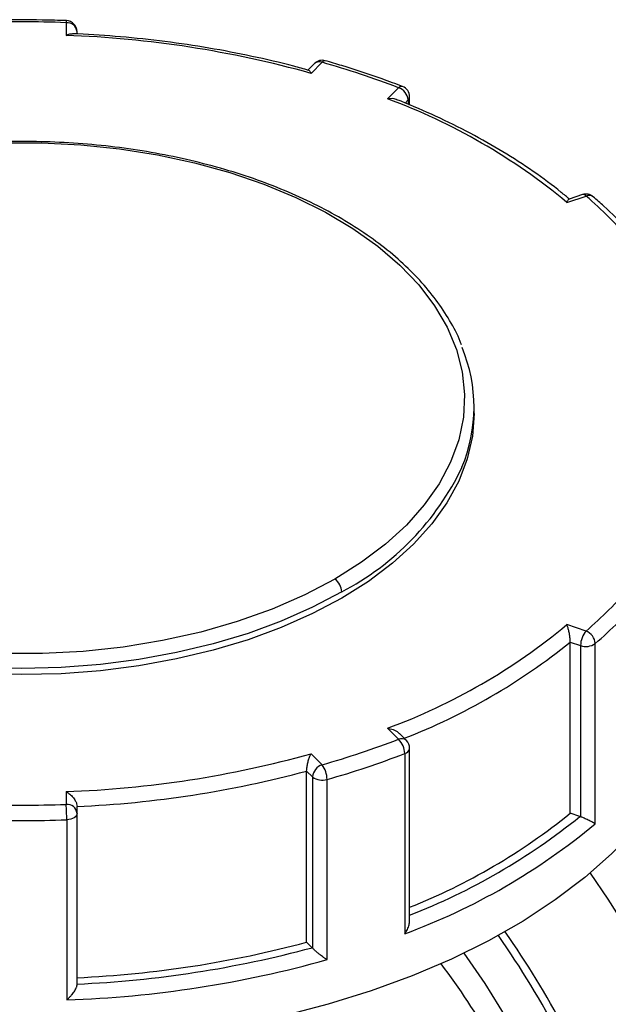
# Model space of a CAD drawing. Header units: inches. Extents: x 0 to 44.4, y 0 to 34.
# Tile 10 of 13: x 31.5 to 33.6, y 27 to 30.5. Entities that reach past the tile are written whole.
import ezdxf

# ---------------------------------------------------------------- set-up
doc = ezdxf.new("R2010")
doc.units = ezdxf.units.IN
doc.header["$LTSCALE"] = 4
doc.header["$MEASUREMENT"] = 0

msp = doc.modelspace()

# ---------------------------------------------------------------- linework, layer by layer
for p, q in [((31.6243, 30.5105), (31.6243, 30.465)), ((31.6637, 30.4705), (31.6637, 30.4784)), ((32.5107, 30.3648), (32.4861, 30.3403)), ((32.4991, 30.3297), (32.5385, 30.3691)), ((32.8113, 30.2782), (32.7718, 30.2388)), ((32.8344, 30.2237), (32.8454, 30.2347)), ((32.8454, 30.2347), (32.8454, 30.219)), ((32.8506, 30.2167), (32.8506, 30.2461)), ((33.4122, 29.8691), (33.4805, 29.8919)), ((33.4681, 29.8971), (33.4198, 29.881)), ((33.081, 29.1157), (33.081, 29.1382)), ((33.4805, 28.3396), (33.4122, 28.3624)), ((33.4241, 27.6892), (33.4241, 28.3)), ((33.4241, 28.3), (33.4608, 28.2878)), ((33.4608, 28.2878), (33.4608, 27.6769)), ((33.5133, 27.6519), (33.5133, 28.2948)), ((32.7718, 27.9927), (32.8113, 27.9533)), ((32.8391, 27.9489), (32.8146, 27.9735)), ((32.5385, 27.8623), (32.4991, 27.9018)), ((32.8331, 27.9022), (32.8331, 27.2593)), ((32.8506, 27.3045), (32.8506, 27.9211)), ((32.4832, 27.2292), (32.4832, 27.84)), ((32.4832, 27.84), (32.5044, 27.8188)), ((32.5044, 27.8188), (32.5044, 27.2079)), ((32.5559, 27.1669), (32.5559, 27.8098)), ((31.6243, 27.7665), (31.6243, 27.7209)), ((31.6637, 27.6888), (31.6637, 27.7133)), ((31.6637, 27.0779), (31.6637, 27.6888)), ((33.4583, 27.6778), (33.4241, 27.6892)), ((31.6269, 27.6661), (31.6269, 27.0232)), ((32.503, 27.2095), (32.4832, 27.2292))]:
    msp.add_line(p, q)
at = {"flags": 128}
for points in [[(31.3966, 30.0814), (31.537, 30.0814), (31.6769, 30.0742), (31.8152, 30.0598), (31.9506, 30.0384), (32.0823, 30.0102), (32.2091, 29.9753), (32.33, 29.9341), (32.4441, 29.8869), (32.5505, 29.8339), (32.6483, 29.7758), (32.7368, 29.7128), (32.8153, 29.6456), (32.8831, 29.5746), (32.9397, 29.5004), (32.9847, 29.4235), (33.0177, 29.3447), (33.0384, 29.2646), (33.0467, 29.1836), (33.0426, 29.1026), (33.0259, 29.0221), (32.997, 28.9427), (32.956, 28.8652), (32.9032, 28.7901), (32.8391, 28.7179), (32.7641, 28.6494), (32.6789, 28.5849), (32.5841, 28.5251)], [(33.081, 29.1157), (33.0749, 29.0345), (33.0565, 28.9539), (33.026, 28.8746), (32.9837, 28.797), (32.9298, 28.7219), (32.8647, 28.6498), (32.7891, 28.5813), (32.7034, 28.5168), (32.6082, 28.4568), (32.5044, 28.4019), (32.3927, 28.3524), (32.2739, 28.3087), (32.149, 28.2712), (32.0189, 28.2401), (31.8846, 28.2156), (31.7471, 28.1981), (31.6075, 28.1874), (31.4668, 28.1839), (31.3261, 28.1874)], [(32.5841, 28.5251), (32.4762, 28.4684), (32.3598, 28.4176), (32.2357, 28.3732), (32.105, 28.3357), (31.969, 28.3052), (31.8286, 28.2822), (31.6851, 28.2667), (31.5398, 28.2589), (31.3939, 28.2589), (31.2485, 28.2667), (31.1051, 28.2822), (30.9647, 28.3052), (30.8286, 28.3357), (30.698, 28.3732), (30.5739, 28.4176), (30.4574, 28.4684), (30.3495, 28.5251)], [(32.6082, 28.4793), (32.5044, 28.4244), (32.3927, 28.3749), (32.2739, 28.3312), (32.149, 28.2937), (32.0189, 28.2626), (31.8846, 28.2382), (31.7471, 28.2206), (31.6075, 28.2099), (31.4668, 28.2064), (31.3261, 28.2099), (31.1865, 28.2206), (31.049, 28.2382), (30.9147, 28.2626), (30.7846, 28.2937), (30.6597, 28.3312), (30.541, 28.3749), (30.4293, 28.4244), (30.3254, 28.4793)], [(33.8436, 27.9123), (33.7927, 27.8162), (33.7301, 27.7226), (33.6563, 27.6317), (33.5715, 27.544), (33.4762, 27.46), (33.3708, 27.3801), (33.256, 27.3047), (33.1322, 27.2342), (33, 27.1689), (32.8602, 27.1091), (32.7135, 27.0552), (32.5605, 27.0074), (32.4021, 26.966), (32.239, 26.9312), (32.072, 26.903), (31.902, 26.8818), (31.7298, 26.8676), (31.5563, 26.8604), (31.3824, 26.8603)], [(31.6637, 27.6888), (31.663, 27.6845), (31.6609, 27.6804), (31.6576, 27.6766), (31.653, 27.6732), (31.6475, 27.6704), (31.6411, 27.6682), (31.6342, 27.6668), (31.6269, 27.6661)], [(33.4948, 27.4754), (33.5588, 27.3822), (33.6423, 27.2493), (33.7196, 27.1123), (33.79, 26.9723), (33.8532, 26.8301), (33.9087, 26.6868), (33.9561, 26.5433), (33.9951, 26.4005), (34.0254, 26.2594), (34.0469, 26.121), (34.0593, 25.9862), (34.0627, 25.8559), (34.057, 25.731), (34.0519, 25.6807)], [(33.5369, 25.5843), (33.5372, 25.5867), (33.5481, 25.6969), (33.5502, 25.8128), (33.5436, 25.9334), (33.5283, 26.058), (33.5045, 26.1855), (33.4723, 26.3152), (33.4319, 26.4459), (33.3837, 26.5767), (33.328, 26.7067), (33.2653, 26.8349), (33.1959, 26.9604), (33.1204, 27.0821), (33.0459, 27.1905)]]:
    msp.add_lwpolyline(points, dxfattribs=at)
for centre, radius, start, end in [((31.4668, 26.3228), 4.1907, 87.8464, 92.1536), ((31.637, 30.5117), 0.0127, 151.6103, 185.1281), ((31.6276, 30.4744), 0.0363, 6.3513, 95.1826), ((31.6243, 30.4784), 0.0394, 0, 87.8452), ((31.4906, 26.7057), 3.7617, 74.4502, 87.9637), ((32.5385, 30.337), 0.0394, 74.0952, 134.9969), ((32.528, 30.3448), 0.0265, 66.632, 130.9578), ((32.5483, 30.3637), 0.0112, 84.8276, 150.9623), ((31.6678, 27.3022), 3.1881, 68.9825, 74.1513), ((32.8221, 30.2689), 0.0143, 76.5764, 139.2935), ((32.7955, 30.2308), 0.05, 4.5341, 71.6306), ((32.8113, 30.2461), 0.0394, 0, 68.9219), ((32.0086, 28.1772), 2.1983, 50.3207, 69.6846), ((32.8346, 30.2466), 0.0161, 312.1685, 358.0346), ((33.4805, 29.8597), 0.0394, 49.1516, 108.4331), ((33.4702, 29.8846), 0.0127, 35.1828, 99.4527), ((33.4915, 29.8698), 0.0246, 53.112, 116.4226), ((32.5138, 28.7675), 1.4828, 40.6965, 49.3097), ((32.5232, 29.1382), 0.5573, 337.3871, 22.5107), ((32.1575, 29.3445), 0.9756, 297.5173, 334.4613), ((32.5469, 28.4763), 0.0614, 2.8686, 52.688), ((32.5138, 29.4639), 1.4828, 310.6903, 319.3035), ((32.5308, 29.4374), 1.5069, 310.6903, 319.3035), ((32.0086, 30.0542), 2.1983, 290.3154, 309.6793), ((33.5425, 28.2864), 0.0817, 139.3605, 179.0461), ((33.4612, 28.2911), 0.0522, 4.0673, 68.2964), ((32.0216, 30.0374), 2.2328, 291.2668, 308.913), ((33.4801, 28.3425), 0.0581, 250.5762, 304.7686), ((31.6678, 30.9293), 3.1881, 285.8487, 291.0175), ((32.8218, 27.929), 0.0265, 49.0422, 113.368), ((32.7586, 27.9005), 0.0745, 1.3032, 45.061), ((32.8113, 27.9211), 0.0394, 0, 45.0031), ((31.4906, 31.5258), 3.7617, 272.0363, 285.5498), ((31.6711, 30.9266), 3.24, 285.8487, 291.0175), ((32.8283, 27.9243), 0.0226, 282.4427, 351.9391), ((31.4915, 31.5385), 3.8291, 272.5764, 285.0096), ((32.5543, 27.8149), 0.05, 108.3694, 175.4659), ((32.4649, 27.8088), 0.091, 0.6573, 36.0487), ((32.5388, 27.8633), 0.0562, 232.3414, 287.8057), ((31.4668, 31.9087), 4.1907, 267.8464, 272.1536), ((31.6276, 27.6848), 0.0363, 6.3513, 95.1826), ((31.0408, 27.6662), 0.586, 359.99, 5.358), ((32.0276, 29.4179), 2.2223, 291.738, 308.9331), ((31.4668, 31.922), 4.2589, 267.8464, 272.1536), ((32.0304, 29.4424), 2.27, 291.1826, 308.9798), ((32.0357, 29.426), 2.3089, 290.2056, 309.789), ((30.4794, 25.3707), 3.3091, 27.9407, 34.9571), ((30.4839, 25.3732), 3.2765, 27.6033, 35.0141), ((31.4915, 30.9277), 3.8291, 272.5764, 285.0096), ((31.4919, 30.9679), 3.892, 272.5294, 285.0567), ((31.4918, 30.9715), 3.9507, 271.9597, 285.6264), ((31.0918, 25.7244), 2.3537, 21.2809, 37.3438)]:
    msp.add_arc(centre, radius, start, end)
for points, knots in [([(31.6258, 30.5177), (31.597, 30.5186), (31.5135, 30.5212), (31.4073, 30.521), (31.3303, 30.5185), (31.3079, 30.5177)], [0, 0, 0, 0, 0.272088, 0.788525, 1, 1, 1, 1]), ([(31.6243, 30.465), (31.6289, 30.4672), (31.6367, 30.471), (31.6438, 30.4709), (31.6467, 30.4708)], [0, 0, 0, 0, 0.578324, 1, 1, 1, 1]), ([(32.4897, 30.3408), (32.4724, 30.3456), (32.4063, 30.3638), (32.2883, 30.3913), (32.1346, 30.4209), (31.9778, 30.4441), (31.8215, 30.4608), (31.7107, 30.4686), (31.6533, 30.471), (31.6468, 30.4712)], [0, 0, 0, 0, 0.065632, 0.250029, 0.434409, 0.618756, 0.803075, 0.977693, 1, 1, 1, 1]), ([(32.8254, 30.2828), (32.8012, 30.2919), (32.7309, 30.3184), (32.6384, 30.3489), (32.5694, 30.369), (32.5493, 30.3748)], [0, 0, 0, 0, 0.272134, 0.788721, 1, 1, 1, 1]), ([(32.4991, 30.3297), (32.497, 30.3333), (32.4937, 30.3392), (32.4907, 30.3399), (32.4896, 30.3402)], [0, 0, 0, 0, 0.608614, 1, 1, 1, 1]), ([(32.8055, 30.2353), (32.8045, 30.2358), (32.795, 30.2405), (32.7827, 30.2396), (32.7718, 30.2388)], [0, 0, 0, 0, 0.109561, 1, 1, 1, 1]), ([(33.4215, 29.8803), (33.4117, 29.8886), (33.371, 29.9228), (33.293, 29.9803), (33.1848, 30.0507), (33.0684, 30.1166), (32.9467, 30.1765), (32.8577, 30.2152), (32.8104, 30.2337), (32.8056, 30.2356)], [0, 0, 0, 0, 0.05935, 0.24537, 0.431453, 0.617576, 0.803688, 0.980006, 1, 1, 1, 1]), ([(33.0356, 29.3612), (33.0343, 29.365), (33.024, 29.3944), (32.9946, 29.448), (32.947, 29.5213), (32.8882, 29.5918), (32.8199, 29.6593), (32.7422, 29.7231), (32.6558, 29.7829), (32.5613, 29.8383), (32.4593, 29.8888), (32.3506, 29.9342), (32.2359, 29.9741), (32.1161, 30.0083), (31.9918, 30.0367), (31.8641, 30.0589), (31.7337, 30.0749), (31.6015, 30.0845), (31.4684, 30.0878), (31.3353, 30.0847), (31.2031, 30.0752), (31.0726, 30.0593), (30.9449, 30.0373), (30.8206, 30.0091), (30.7006, 29.975), (30.5858, 29.9353), (30.477, 29.89), (30.3937, 29.8491), (30.3476, 29.8231), (30.3336, 29.8152)], [0, 0, 0, 0, 0.005629, 0.044089, 0.082747, 0.121595, 0.160598, 0.199709, 0.238884, 0.278089, 0.317297, 0.356495, 0.395677, 0.434841, 0.473989, 0.513122, 0.552243, 0.591357, 0.630466, 0.669574, 0.708685, 0.747802, 0.786929, 0.826069, 0.865226, 0.904404, 0.943606, 0.982831, 1, 1, 1, 1]), ([(33.4122, 29.8691), (33.4138, 29.8727), (33.4165, 29.879), (33.4187, 29.8799), (33.4197, 29.8802)], [0, 0, 0, 0, 0.582635, 1, 1, 1, 1]), ([(33.6679, 29.7278), (33.6546, 29.743), (33.6162, 29.7867), (33.5618, 29.8406), (33.5189, 29.8784), (33.5063, 29.8895)], [0, 0, 0, 0, 0.272189, 0.786339, 1, 1, 1, 1]), ([(33.4241, 28.3), (33.4241, 28.3031), (33.424, 28.3066), (33.4233, 28.3143), (33.4228, 28.3184), (33.4214, 28.3278), (33.4205, 28.3328), (33.4184, 28.3422), (33.4173, 28.3466), (33.4151, 28.3544), (33.4139, 28.358), (33.4125, 28.3615), (33.4124, 28.3619), (33.4122, 28.3624)], [-1.817624, -1.817624, -1.817624, -1.817624, -1.525926, -1.525926, -1.205653, -1.205653, -0.8002, -0.8002, -0.399828, -0.399828, 0, 0, 0.058556, 0.058556, 0.058556, 0.058556]), ([(32.7718, 27.9927), (32.7785, 27.9913), (32.7917, 27.9885), (32.807, 27.9812), (32.8126, 27.9747), (32.814, 27.9731)], [0, 0, 0, 0, 0.4305, 0.859547, 1, 1, 1, 1]), ([(32.4832, 27.84), (32.4832, 27.8426), (32.4834, 27.8455), (32.4841, 27.8529), (32.4848, 27.8575), (32.4867, 27.8669), (32.4879, 27.8716), (32.4905, 27.8809), (32.492, 27.8854), (32.4951, 27.8935), (32.4966, 27.897), (32.4985, 27.9007), (32.4988, 27.9012), (32.4991, 27.9018)], [-1.799523, -1.799523, -1.799523, -1.799523, -1.555361, -1.555361, -1.197808, -1.197808, -0.821163, -0.821163, -0.401402, -0.401402, 0, 0, 0.076614, 0.076614, 0.076614, 0.076614]), ([(31.6243, 27.7665), (31.6249, 27.7661), (31.6256, 27.7658), (31.63, 27.7632), (31.6339, 27.7605), (31.6414, 27.7543), (31.6451, 27.7507), (31.6518, 27.7428), (31.6549, 27.7386), (31.6594, 27.7305), (31.661, 27.7268), (31.6631, 27.7197), (31.6637, 27.7163), (31.6637, 27.7133)], [-1.861258, -1.861258, -1.861258, -1.861258, -1.796165, -1.796165, -1.397735, -1.397735, -0.993028, -0.993028, -0.600464, -0.600464, -0.288135, -0.288135, -0.000015, -0.000015, -0.000015, -0.000015]), ([(33.5133, 27.6519), (33.5125, 27.6524), (33.511, 27.6532), (33.5086, 27.6545), (33.5064, 27.6557), (33.5032, 27.6574), (33.4986, 27.6598), (33.492, 27.663), (33.4849, 27.6664), (33.4778, 27.6696), (33.4715, 27.6724), (33.4659, 27.6748), (33.4625, 27.6762), (33.4608, 27.6769)], [0, 0, 0, 0, 0.079072, 0.14736, 0.204865, 0.251588, 0.386351, 0.502691, 0.635253, 0.752561, 0.839586, 0.92162, 1, 1, 1, 1]), ([(32.8331, 27.2593), (32.8365, 27.2643), (32.8431, 27.2744), (32.8495, 27.2903), (32.8499, 27.3002), (32.8501, 27.3045)], [0, 0, 0, 0, 0.361499, 0.722215, 1, 1, 1, 1]), ([(32.5559, 27.1669), (32.5547, 27.1676), (32.5524, 27.1691), (32.549, 27.1713), (32.5461, 27.1733), (32.542, 27.1761), (32.5366, 27.18), (32.5295, 27.1854), (32.5226, 27.1909), (32.5164, 27.1962), (32.5115, 27.2008), (32.5075, 27.2046), (32.5054, 27.2069), (32.5044, 27.2079)], [0, 0, 0, 0, 0.079072, 0.1473604, 0.2048646, 0.251588, 0.3863512, 0.5026907, 0.6352532, 0.7525612, 0.8395855, 0.9216195, 1, 1, 1, 1]), ([(31.6269, 27.0232), (31.6282, 27.0243), (31.6307, 27.0265), (31.6342, 27.0298), (31.6371, 27.0327), (31.641, 27.0368), (31.6457, 27.0422), (31.6501, 27.0479), (31.654, 27.0535), (31.6574, 27.0591), (31.6605, 27.0652), (31.6624, 27.0703), (31.6635, 27.0744), (31.6636, 27.0768), (31.6637, 27.0779)], [0, 0, 0, 0, 0.079046, 0.14732, 0.20482, 0.251549, 0.386229, 0.502613, 0.551032, 0.669753, 0.776507, 0.854432, 0.92859, 1, 1, 1, 1])]:
    msp.add_open_spline(points, degree=3, knots=knots)
for points in [[(33.4608, 27.6769), (33.46, 27.6772), (33.4591, 27.6775), (33.4583, 27.6778)], [(32.5044, 27.2079), (32.5039, 27.2085), (32.5034, 27.209), (32.503, 27.2095)]]:
    msp.add_open_spline(points, degree=3)

doc.saveas('drawing.dxf')
